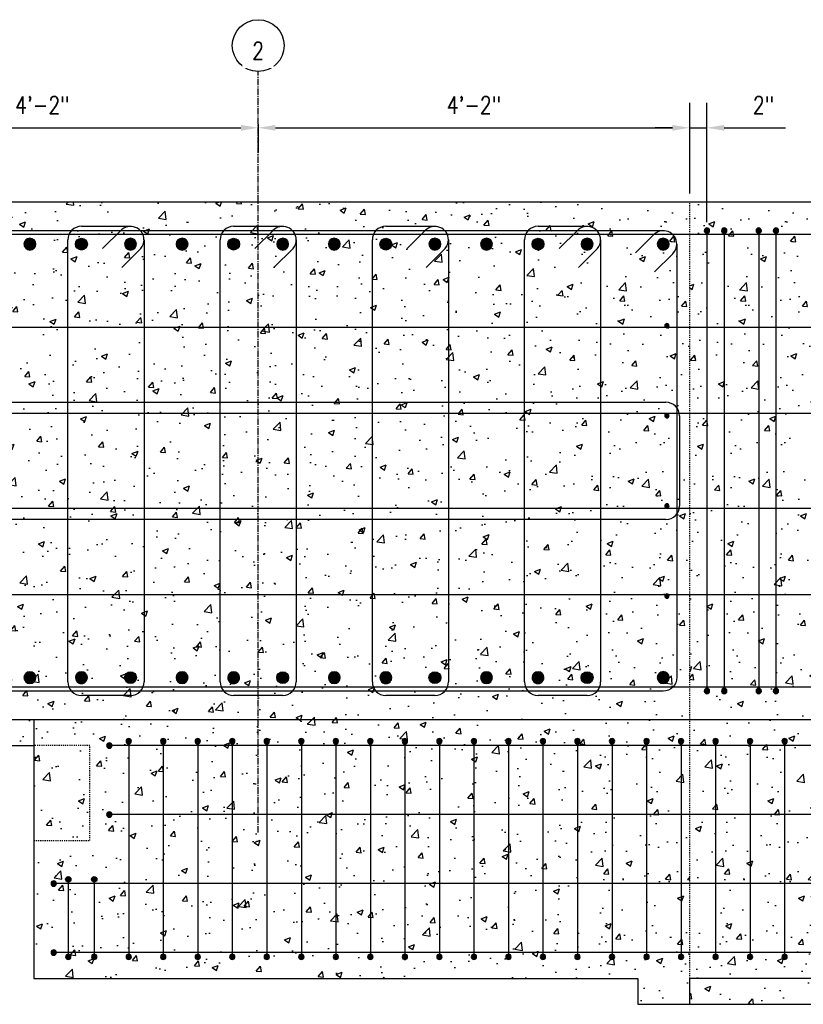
# Model space of a CAD drawing. Header units: inches. Extents: x 383 to 2246, y 90 to 1033.
# Tile 202 of 204: x 1610 to 1700, y 800 to 914. Entities that reach past the tile are written whole.
import ezdxf
from ezdxf import colors
from ezdxf.entities.mleader import LeaderData, LeaderLine
from ezdxf.math import Vec2, Vec3

# ---------------------------------------------------------------- set-up
doc = ezdxf.new("R2010")
doc.units = ezdxf.units.IN
doc.header["$MEASUREMENT"] = 0
doc.linetypes.add('CENTER2', pattern=[1.125, 0.75, -0.125, 0.125, -0.125])
doc.linetypes.add('Dash', pattern=[0.25, 0.125, -0.125])
for name, color, linetype in [('A-DETL', 3, 'Continuous'), ('A-DETL-GENF', 3, 'Continuous'), ('A-DETL-WIDE', 5, 'Continuous'), ('S-ANNO-DIMS', 1, 'Continuous'), ('S-ANNO-NOTE', 2, 'Continuous'), ('S-BEAM', 4, 'Continuous'), ('S-COLS', 4, 'Continuous'), ('S-COLS-HDLN', 1, 'Dash'), ('S-DETL-HVY', 4, 'Continuous'), ('S-GRID', 1, 'CENTER2'), ('S-GRID-IDEN', 1, 'Continuous')]:
    doc.layers.add(name, color=color, linetype=linetype)
doc.layers.add('A-WALL-PATT', color=9, linetype='Continuous', true_color=0x808080)
doc.styles.add('Annotative', font='romans.shx', dxfattribs={"width": 0.8, "height": 0.125})
doc.dimstyles.new('Annotative', dxfattribs={"dimscale": 0, "dimtxt": 0.125, "dimasz": 0.125, "dimexe": 0.18, "dimexo": 0.0625, "dimgap": 0.09, "dimtad": 1, "dimdec": 3, "dimzin": 3, "dimdsep": 46, "dimlunit": 4, "dimtxsty": 'Annotative', "dimcen": 0.09, "dimclrt": 2, "dimazin": 2, "dimtfac": 1, "dimtdec": 3, "dimtmove": 0, "dimatfit": 0, "dimfxl": 1, "dimtfill": 1, "dimfrac": 2, "dimtolj": 1, "dimtzin": 0, "dimarcsym": 0})

# ---------------------------------------------------------------- blocks, each defined once
blk = doc.blocks.new('Reinforcing Bar Section_USACE - __5-599893-PILASTER INTERIOR THRU HEADER BEAM')
at = {"layer": 'A-DETL-GENF'}
blk.add_hatch(color=256, dxfattribs=at).paths.add_polyline_path([(559.08, 836.21), (559.21, 836.24), (559.32, 836.32), (559.38, 836.45), (559.38, 836.59), (559.32, 836.71), (559.21, 836.8), (559.08, 836.83), (558.94, 836.8), (558.83, 836.71), (558.77, 836.59), (558.77, 836.45), (558.83, 836.32), (558.94, 836.24)])
for start, end in [(90, 270), (270, 90)]:
    blk.add_arc((559.08, 836.52), 0.312, start, end, dxfattribs=at)
blk = doc.blocks.new('Reinforcing Bar Section_USACE - __5-579027-PILASTER INTERIOR THRU HEADER BEAM')
at = {"layer": 'A-DETL-GENF'}
blk.add_hatch(color=256, dxfattribs=at).paths.add_polyline_path([(559.08, 889.58), (559.21, 889.61), (559.32, 889.7), (559.38, 889.82), (559.38, 889.96), (559.32, 890.09), (559.21, 890.17), (559.08, 890.21), (558.94, 890.17), (558.83, 890.09), (558.77, 889.96), (558.77, 889.82), (558.83, 889.7), (558.94, 889.61)])
for start, end in [(90, 270), (270, 90)]:
    blk.add_arc((559.08, 889.89), 0.312, start, end, dxfattribs=at)
blk = doc.blocks.new('Grid - Circle 3_8_-570341-PILASTER INTERIOR THRU HEADER BEAM')
at = {"layer": 'S-GRID-IDEN'}
blk.add_circle((604.08, 911.35), 3, dxfattribs=at)
blk = doc.blocks.new('*D43')
at = {"layer": 'Defpoints', "color": 0, "transparency": 16777216}
for p in [(1637.29, 903.23), (1637.29, 901.82), (1587.29, 893.21)]:
    blk.add_point(p, dxfattribs=at)
at = {"layer": 'S-ANNO-DIMS', "color": 0, "lineweight": -2, "transparency": 16777216}
for p, q in [((1587.29, 894.21), (1587.29, 904.7)), ((1589.29, 901.82), (1635.29, 901.82)), ((1637.29, 902.23), (1637.29, 898.94))]:
    blk.add_line(p, q, dxfattribs=at)
at = {"layer": 'S-ANNO-DIMS', "color": 0, "transparency": 16777216}
for points in [[(1589.29, 902.15), (1589.29, 901.48), (1587.29, 901.82)], [(1635.29, 902.15), (1635.29, 901.48), (1637.29, 901.82)]]:
    blk.add_solid(points, dxfattribs=at)
at = {"layer": 'S-ANNO-DIMS', "color": 2, "lineweight": -3, "transparency": 16777216, "insert": (1612.29, 904.45), "char_height": 2, "width": 8.2186, "attachment_point": 5, "style": 'Annotative'}
blk.add_mtext('\\A1;4\'-2"', dxfattribs=at)
blk = doc.blocks.new('*D42')
at = {"layer": 'Defpoints', "color": 0, "transparency": 16777216}
for p in [(1637.29, 903.23), (1687.29, 901.82), (1687.29, 893.21)]:
    blk.add_point(p, dxfattribs=at)
at = {"layer": 'S-ANNO-DIMS', "color": 0, "lineweight": -2, "transparency": 16777216}
for p, q in [((1687.29, 894.21), (1687.29, 904.7)), ((1637.29, 902.23), (1637.29, 898.94)), ((1639.29, 901.82), (1685.29, 901.82))]:
    blk.add_line(p, q, dxfattribs=at)
at = {"layer": 'S-ANNO-DIMS', "color": 0, "transparency": 16777216}
for points in [[(1639.29, 902.15), (1639.29, 901.48), (1637.29, 901.82)], [(1685.29, 902.15), (1685.29, 901.48), (1687.29, 901.82)]]:
    blk.add_solid(points, dxfattribs=at)
at = {"layer": 'S-ANNO-DIMS', "color": 2, "lineweight": -3, "transparency": 16777216, "insert": (1662.29, 904.45), "char_height": 2, "width": 8.2186, "attachment_point": 5, "style": 'Annotative'}
blk.add_mtext('\\A1;4\'-2"', dxfattribs=at)
blk = doc.blocks.new('*D56')
at = {"layer": 'Defpoints', "color": 0, "transparency": 16777216}
for p in [(1689.29, 901.82), (1687.29, 893.21), (1689.29, 889.89)]:
    blk.add_point(p, dxfattribs=at)
at = {"layer": 'S-ANNO-DIMS', "color": 0, "lineweight": -2, "transparency": 16777216}
for p, q in [((1687.29, 894.21), (1687.29, 904.7)), ((1689.29, 890.89), (1689.29, 904.7)), ((1685.29, 901.82), (1683.29, 901.82)), ((1687.29, 901.82), (1689.29, 901.82)), ((1691.29, 901.82), (1698.38, 901.82))]:
    blk.add_line(p, q, dxfattribs=at)
at = {"layer": 'S-ANNO-DIMS', "color": 0, "transparency": 16777216}
for points in [[(1685.29, 902.15), (1685.29, 901.48), (1687.29, 901.82)], [(1691.29, 902.15), (1691.29, 901.48), (1689.29, 901.82)]]:
    blk.add_solid(points, dxfattribs=at)
at = {"layer": 'S-ANNO-DIMS', "color": 2, "lineweight": -3, "transparency": 16777216, "insert": (1695.84, 904.45), "char_height": 2, "width": 8.2186, "attachment_point": 5, "style": 'Annotative'}
blk.add_mtext('\\A1;2"', dxfattribs=at)
blk = doc.blocks.new('Reinforcing Bar Section_USACE - __4-599888-PILASTER MIDDLE RIGHT PLAN')
at = {"layer": 'A-DETL-GENF'}
blk.add_hatch(color=256, dxfattribs=at).paths.add_polyline_path([(-0.06, 0.24), (-0.16, 0.2), (-0.23, 0.11), (-0.25, 0), (-0.23, -0.11), (-0.16, -0.2), (-0.06, -0.24), (0.06, -0.24), (0.16, -0.2), (0.23, -0.11), (0.25, 0), (0.23, 0.11), (0.16, 0.2), (0.06, 0.24)])
for start, end in [(0, 180), (180, 0)]:
    blk.add_arc((0, 0), 0.25, start, end, dxfattribs=at)
blk = doc.blocks.new('Reinforcing Bar Section_USACE - __11-1185627-PILASTER INTERIOR PLAN')
at = {"layer": 'A-DETL-GENF'}
blk.add_hatch(color=256, dxfattribs=at).paths.add_polyline_path([(-0.15, -0.67), (0.15, -0.67), (0.43, -0.54), (0.62, -0.3), (0.69, 0), (0.62, 0.3), (0.43, 0.54), (0.15, 0.67), (-0.15, 0.67), (-0.43, 0.54), (-0.62, 0.3), (-0.69, 0), (-0.62, -0.3), (-0.43, -0.54)])
for start, end in [(360, 180), (180, 360)]:
    blk.add_arc((0, 0), 0.688, start, end, dxfattribs=at)
blk = doc.blocks.new('Reinforcing Bar Section_USACE - __5-599893-PILASTER INTERIOR THRU PARAPET BEAM _ ROOF SLAB')
at = {"layer": 'A-DETL-GENF'}
blk.add_hatch(color=256, dxfattribs=at).paths.add_polyline_path([(559.08, 836.21), (559.21, 836.24), (559.32, 836.32), (559.38, 836.45), (559.38, 836.59), (559.32, 836.71), (559.21, 836.8), (559.08, 836.83), (558.94, 836.8), (558.83, 836.71), (558.77, 836.59), (558.77, 836.45), (558.83, 836.32), (558.94, 836.24)])
for start, end in [(90, 270), (270, 90)]:
    blk.add_arc((559.08, 836.52), 0.312, start, end, dxfattribs=at)
blk = doc.blocks.new('Reinforcing Bar Section_USACE - __5-579027-PILASTER INTERIOR THRU PARAPET BEAM _ ROOF SLAB')
at = {"layer": 'A-DETL-GENF'}
blk.add_hatch(color=256, dxfattribs=at).paths.add_polyline_path([(559.08, 889.58), (559.21, 889.61), (559.32, 889.7), (559.38, 889.82), (559.38, 889.96), (559.32, 890.09), (559.21, 890.17), (559.08, 890.21), (558.94, 890.17), (558.83, 890.09), (558.77, 889.96), (558.77, 889.82), (558.83, 889.7), (558.94, 889.61)])
for start, end in [(90, 270), (270, 90)]:
    blk.add_arc((559.08, 889.89), 0.312, start, end, dxfattribs=at)

msp = doc.modelspace()

# ---------------------------------------------------------------- hatches: boundary and pattern name
at = {"layer": 'A-WALL-PATT', "lineweight": -3}
h = msp.add_hatch(dxfattribs=at)
h.set_pattern_fill('AR-CONC', color=256, style=0)
h.set_pattern_definition([(50, (0, 0), (7.172602, -0.627521), [0.75, -8.25]), (355, (0, 0), (-1.387513, 7.52192), [0.6, -6.6]), (100.45144, (0.598, -0.052), (5.785088, 6.8944), [0.637402, -7.01142]), (46.1842, (0, 2), (10.672413, -1.655193), [1.125, -12.375]), (96.63564, (0.889, 1.862), (9.34662, 9.741186), [0.956103, -10.51714]), (351.18416, (0, 2), (9.34662, 9.741186), [0.9, -9.9]), (21, (1, 1.5), (5.96907, -4.026189), [0.75, -8.25]), (326, (1, 1.5), (2.433153, 7.2515), [0.6, -6.6]), (71.45144, (1.4974, 1.1645), (8.402224, 3.225312), [0.637402, -7.01142]), (37.5, (0, 0), (0.1215986, 3.3289385), [0, -6.52, 0, -6.7, 0, -6.625]), (7.5, (0, 0), (2.6306954, 3.944117), [0, -3.82, 0, -6.37, 0, -2.525]), (327.5, (-2.23, 0), (5.3382244, -0.2255487), [0, -2.5, 0, -7.8, 0, -10.35]), (317.5, (-3.23, 0), (5.831862, 1.00105), [0, -3.25, 0, -5.18, 0, -7.35])])
h.paths.add_polyline_path([(1687.2926, 893.2059), (1587.2926, 893.2059), (1587.2926, 833.2059), (1587.2926, 830.2059), (1593.2926, 830.2059), (1611.2926, 830.2059), (1611.2926, 833.2059), (1611.2926, 803.2059), (1681.2926, 803.2059), (1681.2926, 800.2059), (1687.2926, 800.2059), (1687.2926, 833.2059)])
h = msp.add_hatch(dxfattribs=at)
h.set_pattern_fill('AR-CONC', color=256, style=0)
h.set_pattern_definition([(50, (14, 0), (7.172602, -0.627521), [0.75, -8.25]), (355, (14, 0), (-1.387513, 7.52192), [0.6, -6.6]), (100.45144, (14.598, -0.052), (5.785088, 6.8944), [0.637402, -7.01142]), (46.1842, (14, 2), (10.672413, -1.655193), [1.125, -12.375]), (96.63564, (14.889, 1.862), (9.34662, 9.741186), [0.956103, -10.51714]), (351.18416, (14, 2), (9.34662, 9.741186), [0.9, -9.9]), (21, (15, 1.5), (5.96907, -4.026189), [0.75, -8.25]), (326, (15, 1.5), (2.433153, 7.2515), [0.6, -6.6]), (71.45144, (15.4974, 1.1645), (8.402224, 3.225312), [0.637402, -7.01142]), (37.5, (14, 0), (0.1215986, 3.3289385), [0, -6.52, 0, -6.7, 0, -6.625]), (7.5, (14, 0), (2.6306954, 3.944117), [0, -3.82, 0, -6.37, 0, -2.525]), (327.5, (11.77, 0), (5.3382244, -0.2255487), [0, -2.5, 0, -7.8, 0, -10.35]), (317.5, (10.77, 0), (5.831862, 1.00105), [0, -3.25, 0, -5.18, 0, -7.35])])
h.paths.add_polyline_path([(1687.2926, 833.2059), (1687.2926, 800.2059), (1728.2926, 800.2059), (1728.2926, 848.9559), (1726.7926, 849.4559), (1729.7926, 850.4559), (1728.2926, 850.9559), (1728.2926, 893.2059), (1687.2926, 893.2059)])

# ---------------------------------------------------------------- linework, layer by layer
at = {"layer": 'A-DETL', "lineweight": -3}
for p, q in [((1728.2926, 878.6844), (1558.6888, 878.6844)), ((1728.2926, 868.6844), (1558.6888, 868.6844)), ((1728.2926, 857.6844), (1558.6888, 857.6844)), ((1728.2926, 847.6844), (1558.6888, 847.6844)), ((1728.2926, 830.2059), (1620.3551, 830.2059)), ((1728.2926, 822.2059), (1620.3551, 822.2059)), ((1728.2926, 814.2059), (1613.9177, 814.2059)), ((1728.2926, 806.2059), (1613.9176, 806.2059)), ((1728.2926, 803.2059), (1687.2926, 803.2059)), ((1687.2926, 800.2059), (1687.2926, 803.2059))]:
    msp.add_line(p, q, dxfattribs=at)
at = {"layer": 'A-DETL-WIDE', "lineweight": -3}
for p, q in [((1689.2926, 889.8934), (1689.2926, 836.8309)), ((1691.2926, 889.8934), (1691.2926, 836.8309)), ((1695.2926, 889.8934), (1695.2926, 836.8309)), ((1697.2926, 889.8934), (1697.2926, 836.8309)), ((1622.2927, 830.3934), (1622.2925, 806.0184)), ((1626.2927, 830.3934), (1626.2925, 806.0184)), ((1630.2927, 830.3934), (1630.2925, 806.0184)), ((1634.2927, 830.3934), (1634.2925, 806.0184)), ((1638.2927, 830.3934), (1638.2925, 806.0184)), ((1642.2927, 830.3934), (1642.2925, 806.0184)), ((1646.2927, 830.3934), (1646.2925, 806.0184)), ((1650.2927, 830.3934), (1650.2925, 806.0184)), ((1654.2927, 830.3934), (1654.2925, 806.0184)), ((1658.2927, 830.3934), (1658.2925, 806.0184)), ((1662.2927, 830.3934), (1662.2925, 806.0184)), ((1666.2927, 830.3934), (1666.2925, 806.0184)), ((1670.2927, 830.3934), (1670.2925, 806.0184)), ((1674.2927, 830.3934), (1674.2925, 806.0184)), ((1678.2927, 830.3934), (1678.2925, 806.0184)), ((1682.2927, 830.3934), (1682.2925, 806.0184)), ((1686.2927, 830.3934), (1686.2925, 806.0184)), ((1690.2927, 830.3934), (1690.2925, 806.0184)), ((1694.2927, 830.3934), (1694.2925, 806.0184)), ((1698.2927, 830.3934), (1698.2925, 806.0184)), ((1615.2925, 814.3934), (1615.2925, 806.0184)), ((1618.2925, 814.3934), (1618.2925, 806.0184))]:
    msp.add_line(p, q, dxfattribs=at)
at = {"layer": 'S-BEAM', "lineweight": -3}
for p, q in [((1728.2926, 893.2059), (1687.2926, 893.2059)), ((1611.2926, 833.2059), (1611.2926, 803.2059)), ((1558.6888, 830.2059), (1611.2926, 830.2059)), ((1611.2926, 803.2059), (1681.2926, 803.2059)), ((1681.2926, 803.2059), (1681.2926, 800.2059)), ((1681.2926, 800.2059), (1728.2926, 800.2059))]:
    msp.add_line(p, q, dxfattribs=at)
at = {"layer": 'S-COLS', "lineweight": -3}
for p, q in [((1687.2926, 893.2059), (1587.2926, 893.2059)), ((1558.6888, 833.2059), (1728.2926, 833.2059))]:
    msp.add_line(p, q, dxfattribs=at)
at = {"layer": 'S-COLS-HDLN', "lineweight": -3}
msp.add_line((1687.2926, 803.2059), (1687.2926, 893.2059), dxfattribs=at)
msp.add_lwpolyline([(1611.2946, 819.2059), (1617.7926, 819.2059), (1617.7926, 830.2059), (1611.2926, 830.2059)], dxfattribs=at)
at = {"layer": 'S-DETL-HVY'}
for p, q in [((1616.8127, 890.3965), (1622.4998, 890.3965)), ((1634.449, 890.3965), (1640.1362, 890.3965)), ((1652.0854, 890.3965), (1657.7725, 890.3965)), ((1669.7218, 890.3965), (1675.4089, 890.3965)), ((1619.2715, 887.8166), (1621.4182, 889.9633)), ((1636.9078, 887.8166), (1639.0546, 889.9633)), ((1654.5442, 887.8166), (1656.6909, 889.9633)), ((1672.1806, 887.8166), (1674.3273, 889.9633)), ((1615.2471, 837.5809), (1615.2471, 888.8309)), ((1624.0653, 888.8309), (1624.0653, 837.5809)), ((1632.8835, 837.5809), (1632.8835, 888.8309)), ((1641.7017, 888.8309), (1641.7017, 837.5809)), ((1650.5199, 837.5809), (1650.5199, 888.8309)), ((1659.3381, 888.8309), (1659.3381, 837.5809)), ((1668.1562, 837.5809), (1668.1562, 888.8309)), ((1676.9744, 888.8309), (1676.9744, 837.5809)), ((1621.4813, 885.6068), (1623.7, 887.8255)), ((1639.1177, 885.6068), (1641.3363, 887.8255)), ((1656.754, 885.6068), (1658.9727, 887.8255)), ((1674.3904, 885.6068), (1676.6091, 887.8255)), ((1622.4998, 836.0154), (1616.8127, 836.0154)), ((1640.1362, 836.0154), (1634.449, 836.0154)), ((1657.7725, 836.0154), (1652.0854, 836.0154)), ((1675.4089, 836.0154), (1669.7218, 836.0154))]:
    msp.add_line(p, q, dxfattribs=at)
at = {"layer": 'S-DETL-HVY', "lineweight": -3}
for p, q in [((1728.2926, 889.4344), (1558.6888, 889.4344)), ((1681.0039, 887.3145), (1683.1507, 889.4612)), ((1590.0396, 869.9965), (1684.5396, 869.9965)), ((1686.1051, 868.4309), (1686.1051, 857.9779)), ((1684.5426, 856.4154), (1590.0426, 856.4154)), ((1728.2926, 836.9774), (1558.6888, 836.9774))]:
    msp.add_line(p, q, dxfattribs=at)
at = {"layer": 'S-DETL-HVY'}
msp.add_lwpolyline([(1685.7926, 888.3309), (1685.7926, 838.0809, -0.41421356), (1684.2301, 836.5184), (1590.3551, 836.5184, -0.41421356), (1588.7926, 838.0809), (1588.7926, 888.3309, -0.41421356), (1590.3551, 889.8934), (1684.1473, 889.8934)], format="xyb", dxfattribs=at)
at = {"layer": 'S-DETL-HVY', "lineweight": -3}
msp.add_lwpolyline([(1683.2137, 885.1047), (1685.3352, 887.2261, 0.19891237), (1685.7928, 888.3309)], format="xyb", dxfattribs=at)
at = {"layer": 'S-DETL-HVY'}
for centre, radius, start, end in [((1616.8127, 888.8309), 1.5655, 90, 180), ((1622.4998, 888.8316), 1.5595, 0, 136.326186), ((1634.449, 888.8309), 1.5655, 90, 180), ((1640.1362, 888.8316), 1.5595, 0, 136.326186), ((1652.0854, 888.8309), 1.5655, 90, 180), ((1657.7725, 888.8316), 1.5595, 0, 136.326186), ((1669.7218, 888.8309), 1.5655, 90, 180), ((1675.4089, 888.8316), 1.5595, 0, 136.326186), ((1622.5, 888.8309), 1.5655, 320.039893, 0), ((1640.1364, 888.8309), 1.5655, 320.039893, 0), ((1657.7727, 888.8309), 1.5655, 320.039893, 0), ((1675.4091, 888.8309), 1.5655, 320.039893, 0), ((1616.8127, 837.5809), 1.5655, 180, 270), ((1622.4998, 837.5809), 1.5655, 270, 0), ((1634.449, 837.5809), 1.5655, 180, 270), ((1640.1362, 837.5809), 1.5655, 270, 0), ((1652.0854, 837.5809), 1.5655, 180, 270), ((1657.7725, 837.5809), 1.5655, 270, 0), ((1669.7218, 837.5809), 1.5655, 180, 270), ((1675.4089, 837.5809), 1.5655, 270, 0)]:
    msp.add_arc(centre, radius, start, end, dxfattribs=at)
at = {"layer": 'S-DETL-HVY', "lineweight": -3}
for centre, radius, start, end in [((1684.2301, 888.3316), 1.5625, 0, 136.326186), ((1684.5396, 868.4309), 1.5655, 0, 90), ((1684.5426, 857.9779), 1.5625, 270, 0)]:
    msp.add_arc(centre, radius, start, end, dxfattribs=at)

# ---------------------------------------------------------------- block references
at = {"layer": 'A-DETL-GENF', "lineweight": -3, "rotation": 180}
for name, p in [('Reinforcing Bar Section_USACE - __5-599893-PILASTER INTERIOR THRU HEADER BEAM', (2248.37, 1726.4119)), ('Reinforcing Bar Section_USACE - __5-599893-PILASTER INTERIOR THRU HEADER BEAM', (2250.37, 1726.4119)), ('Reinforcing Bar Section_USACE - __5-599893-PILASTER INTERIOR THRU HEADER BEAM', (2254.37, 1726.4119)), ('Reinforcing Bar Section_USACE - __5-599893-PILASTER INTERIOR THRU HEADER BEAM', (2256.37, 1726.4119)), ('Reinforcing Bar Section_USACE - __4-599888-PILASTER MIDDLE RIGHT PLAN', (1684.6509, 878.8809)), ('Reinforcing Bar Section_USACE - __4-599888-PILASTER MIDDLE RIGHT PLAN', (1684.6509, 868.4309)), ('Reinforcing Bar Section_USACE - __4-599888-PILASTER MIDDLE RIGHT PLAN', (1684.6509, 857.9809)), ('Reinforcing Bar Section_USACE - __4-599888-PILASTER MIDDLE RIGHT PLAN', (1684.6509, 847.5309)), ('Reinforcing Bar Section_USACE - __11-1185627-PILASTER INTERIOR PLAN', (1616.8127, 838.0802)), ('Reinforcing Bar Section_USACE - __11-1185627-PILASTER INTERIOR PLAN', (1634.449, 838.0802)), ('Reinforcing Bar Section_USACE - __11-1185627-PILASTER INTERIOR PLAN', (1652.0854, 838.0802)), ('Reinforcing Bar Section_USACE - __11-1185627-PILASTER INTERIOR PLAN', (1669.7218, 838.0802)), ('Reinforcing Bar Section_USACE - __5-579027-PILASTER INTERIOR THRU HEADER BEAM', (2248.37, 1726.4119)), ('Reinforcing Bar Section_USACE - __5-579027-PILASTER INTERIOR THRU HEADER BEAM', (2250.37, 1726.4119)), ('Reinforcing Bar Section_USACE - __5-579027-PILASTER INTERIOR THRU HEADER BEAM', (2254.37, 1726.4119)), ('Reinforcing Bar Section_USACE - __5-579027-PILASTER INTERIOR THRU HEADER BEAM', (2256.37, 1726.4119)), ('Reinforcing Bar Section_USACE - __5-599893-PILASTER INTERIOR THRU PARAPET BEAM _ ROOF SLAB', (2181.3701, 1667.2244)), ('Reinforcing Bar Section_USACE - __5-599893-PILASTER INTERIOR THRU PARAPET BEAM _ ROOF SLAB', (2185.3701, 1667.2244)), ('Reinforcing Bar Section_USACE - __5-599893-PILASTER INTERIOR THRU PARAPET BEAM _ ROOF SLAB', (2189.3701, 1667.2244)), ('Reinforcing Bar Section_USACE - __5-599893-PILASTER INTERIOR THRU PARAPET BEAM _ ROOF SLAB', (2193.3701, 1667.2244)), ('Reinforcing Bar Section_USACE - __5-599893-PILASTER INTERIOR THRU PARAPET BEAM _ ROOF SLAB', (2197.3701, 1667.2244)), ('Reinforcing Bar Section_USACE - __5-599893-PILASTER INTERIOR THRU PARAPET BEAM _ ROOF SLAB', (2201.3701, 1667.2244)), ('Reinforcing Bar Section_USACE - __5-599893-PILASTER INTERIOR THRU PARAPET BEAM _ ROOF SLAB', (2205.3701, 1667.2244)), ('Reinforcing Bar Section_USACE - __5-599893-PILASTER INTERIOR THRU PARAPET BEAM _ ROOF SLAB', (2209.3701, 1667.2244)), ('Reinforcing Bar Section_USACE - __5-599893-PILASTER INTERIOR THRU PARAPET BEAM _ ROOF SLAB', (2213.3701, 1667.2244)), ('Reinforcing Bar Section_USACE - __5-599893-PILASTER INTERIOR THRU PARAPET BEAM _ ROOF SLAB', (2217.3701, 1667.2244)), ('Reinforcing Bar Section_USACE - __5-599893-PILASTER INTERIOR THRU PARAPET BEAM _ ROOF SLAB', (2221.3701, 1667.2244)), ('Reinforcing Bar Section_USACE - __5-599893-PILASTER INTERIOR THRU PARAPET BEAM _ ROOF SLAB', (2225.3701, 1667.2244)), ('Reinforcing Bar Section_USACE - __5-599893-PILASTER INTERIOR THRU PARAPET BEAM _ ROOF SLAB', (2229.3701, 1667.2244)), ('Reinforcing Bar Section_USACE - __5-599893-PILASTER INTERIOR THRU PARAPET BEAM _ ROOF SLAB', (2233.3701, 1667.2244)), ('Reinforcing Bar Section_USACE - __5-599893-PILASTER INTERIOR THRU PARAPET BEAM _ ROOF SLAB', (2237.3701, 1667.2244)), ('Reinforcing Bar Section_USACE - __5-599893-PILASTER INTERIOR THRU PARAPET BEAM _ ROOF SLAB', (2241.3701, 1667.2244)), ('Reinforcing Bar Section_USACE - __5-599893-PILASTER INTERIOR THRU PARAPET BEAM _ ROOF SLAB', (2245.3701, 1667.2244)), ('Reinforcing Bar Section_USACE - __5-599893-PILASTER INTERIOR THRU PARAPET BEAM _ ROOF SLAB', (2249.3701, 1667.2244)), ('Reinforcing Bar Section_USACE - __5-599893-PILASTER INTERIOR THRU PARAPET BEAM _ ROOF SLAB', (2253.3701, 1667.2244)), ('Reinforcing Bar Section_USACE - __5-599893-PILASTER INTERIOR THRU PARAPET BEAM _ ROOF SLAB', (2257.3701, 1667.2244)), ('Reinforcing Bar Section_USACE - __5-599893-PILASTER INTERIOR THRU PARAPET BEAM _ ROOF SLAB', (2179.12, 1666.7244)), ('Reinforcing Bar Section_USACE - __5-599893-PILASTER INTERIOR THRU PARAPET BEAM _ ROOF SLAB', (2179.12, 1658.7244)), ('Reinforcing Bar Section_USACE - __5-599893-PILASTER INTERIOR THRU PARAPET BEAM _ ROOF SLAB', (2172.6825, 1650.7244)), ('Reinforcing Bar Section_USACE - __5-599893-PILASTER INTERIOR THRU PARAPET BEAM _ ROOF SLAB', (2172.6825, 1642.7244)), ('Reinforcing Bar Section_USACE - __5-579027-PILASTER INTERIOR THRU PARAPET BEAM _ ROOF SLAB', (2174.3699, 1695.5994)), ('Reinforcing Bar Section_USACE - __5-579027-PILASTER INTERIOR THRU PARAPET BEAM _ ROOF SLAB', (2177.3699, 1695.5994)), ('Reinforcing Bar Section_USACE - __5-579027-PILASTER INTERIOR THRU PARAPET BEAM _ ROOF SLAB', (2181.3699, 1695.5994)), ('Reinforcing Bar Section_USACE - __5-579027-PILASTER INTERIOR THRU PARAPET BEAM _ ROOF SLAB', (2185.3699, 1695.5994)), ('Reinforcing Bar Section_USACE - __5-579027-PILASTER INTERIOR THRU PARAPET BEAM _ ROOF SLAB', (2189.3699, 1695.5994)), ('Reinforcing Bar Section_USACE - __5-579027-PILASTER INTERIOR THRU PARAPET BEAM _ ROOF SLAB', (2193.3699, 1695.5994)), ('Reinforcing Bar Section_USACE - __5-579027-PILASTER INTERIOR THRU PARAPET BEAM _ ROOF SLAB', (2197.3699, 1695.5994)), ('Reinforcing Bar Section_USACE - __5-579027-PILASTER INTERIOR THRU PARAPET BEAM _ ROOF SLAB', (2201.3699, 1695.5994)), ('Reinforcing Bar Section_USACE - __5-579027-PILASTER INTERIOR THRU PARAPET BEAM _ ROOF SLAB', (2205.3699, 1695.5994)), ('Reinforcing Bar Section_USACE - __5-579027-PILASTER INTERIOR THRU PARAPET BEAM _ ROOF SLAB', (2209.3699, 1695.5994)), ('Reinforcing Bar Section_USACE - __5-579027-PILASTER INTERIOR THRU PARAPET BEAM _ ROOF SLAB', (2213.3699, 1695.5994)), ('Reinforcing Bar Section_USACE - __5-579027-PILASTER INTERIOR THRU PARAPET BEAM _ ROOF SLAB', (2217.3699, 1695.5994)), ('Reinforcing Bar Section_USACE - __5-579027-PILASTER INTERIOR THRU PARAPET BEAM _ ROOF SLAB', (2221.3699, 1695.5994)), ('Reinforcing Bar Section_USACE - __5-579027-PILASTER INTERIOR THRU PARAPET BEAM _ ROOF SLAB', (2225.3699, 1695.5994)), ('Reinforcing Bar Section_USACE - __5-579027-PILASTER INTERIOR THRU PARAPET BEAM _ ROOF SLAB', (2229.3699, 1695.5994)), ('Reinforcing Bar Section_USACE - __5-579027-PILASTER INTERIOR THRU PARAPET BEAM _ ROOF SLAB', (2233.3699, 1695.5994)), ('Reinforcing Bar Section_USACE - __5-579027-PILASTER INTERIOR THRU PARAPET BEAM _ ROOF SLAB', (2237.3699, 1695.5994)), ('Reinforcing Bar Section_USACE - __5-579027-PILASTER INTERIOR THRU PARAPET BEAM _ ROOF SLAB', (2241.3699, 1695.5994)), ('Reinforcing Bar Section_USACE - __5-579027-PILASTER INTERIOR THRU PARAPET BEAM _ ROOF SLAB', (2245.3699, 1695.5994)), ('Reinforcing Bar Section_USACE - __5-579027-PILASTER INTERIOR THRU PARAPET BEAM _ ROOF SLAB', (2249.3699, 1695.5994)), ('Reinforcing Bar Section_USACE - __5-579027-PILASTER INTERIOR THRU PARAPET BEAM _ ROOF SLAB', (2253.3699, 1695.5994)), ('Reinforcing Bar Section_USACE - __5-579027-PILASTER INTERIOR THRU PARAPET BEAM _ ROOF SLAB', (2257.3699, 1695.5994))]:
    msp.add_blockref(name, p, dxfattribs=at)
at = {"layer": 'A-DETL-GENF', "lineweight": -3}
for p in [(1610.8381, 888.3316), (1622.4998, 888.3316), (1628.4744, 888.3316), (1640.1362, 888.3316), (1646.1108, 888.3316), (1657.7725, 888.3316), (1663.7471, 888.3316), (1675.4089, 888.3316), (1684.2301, 888.3316), (1610.8381, 838.0802), (1628.4744, 838.0802), (1646.1108, 838.0802), (1663.7471, 838.0802), (1684.2301, 838.0809)]:
    msp.add_blockref('Reinforcing Bar Section_USACE - __11-1185627-PILASTER INTERIOR PLAN', p, dxfattribs=at)
at = {"layer": 'A-DETL-GENF', "lineweight": -3, "xscale": -1}
for name, p in [('Reinforcing Bar Section_USACE - __11-1185627-PILASTER INTERIOR PLAN', (1616.8127, 888.3316)), ('Reinforcing Bar Section_USACE - __11-1185627-PILASTER INTERIOR PLAN', (1634.449, 888.3316)), ('Reinforcing Bar Section_USACE - __11-1185627-PILASTER INTERIOR PLAN', (1652.0854, 888.3316)), ('Reinforcing Bar Section_USACE - __11-1185627-PILASTER INTERIOR PLAN', (1669.7218, 888.3316)), ('Reinforcing Bar Section_USACE - __5-579027-PILASTER INTERIOR THRU PARAPET BEAM _ ROOF SLAB', (2174.3699, -75.1875)), ('Reinforcing Bar Section_USACE - __5-579027-PILASTER INTERIOR THRU PARAPET BEAM _ ROOF SLAB', (2177.3699, -75.1875))]:
    msp.add_blockref(name, p, dxfattribs=at)
at = {"layer": 'A-DETL-GENF', "lineweight": -3, "xscale": -1, "rotation": 180}
for p in [(1622.4998, 838.0802), (1640.1362, 838.0802), (1657.7725, 838.0802), (1675.4089, 838.0802)]:
    msp.add_blockref('Reinforcing Bar Section_USACE - __11-1185627-PILASTER INTERIOR PLAN', p, dxfattribs=at)
at = {"layer": 'S-GRID-IDEN', "lineweight": -3}
msp.add_blockref('Grid - Circle 3_8_-570341-PILASTER INTERIOR THRU HEADER BEAM', (1033.2152, 0), dxfattribs=at)

# ---------------------------------------------------------------- dimensions: what is measured, and where the dimension line sits
at = {"layer": 'S-ANNO-DIMS', "lineweight": -3}
for base, p1, p2, picture, middle in [((1637.2926, 901.8169), (1587.2926, 893.2059), (1637.2926, 903.2312), '*D43', (1612.2926, 904.4474)), ((1687.2926, 901.8169), (1637.2926, 903.2312), (1687.2926, 893.2059), '*D42', (1662.2926, 904.4474)), ((1689.2926, 901.8169), (1687.2926, 893.2059), (1689.2926, 889.8934), '*D56', (1695.8374, 904.4474))]:
    dim = msp.add_linear_dim(base=base, p1=p1, p2=p2, dimstyle='Annotative', override={"dimpost": '\\X', "dimtfill": 0}, dxfattribs=at)
    dim.commit()
    dim.dimension.update_dxf_attribs({"geometry": picture, "text_midpoint": middle})

# ---------------------------------------------------------------- leaders
at = {"layer": 'S-ANNO-NOTE', "lineweight": -3}
ml = msp.add_multileader_mtext('Standard', dxfattribs=at)
ml.set_content('ROOF SLAB FLEXURAL REINF, TYP. REF A1/S-104', color=256, style='Annotative')
ml.set_leader_properties(color=1, linetype='ByLayer', lineweight=-1)
ml.build(insert=Vec2(0, 0))
ml.multileader.update_dxf_attribs({"text_right_attachment_type": 3, "dogleg_length": 0.125, "arrow_head_size": 2, "scale": 16})
ctx = ml.context
ctx.base_point, ctx.scale, ctx.char_height, ctx.arrow_head_size, ctx.landing_gap_size, ctx.plane_origin = Vec3(1427.4522, 895.6731), 16, 2, 2, 1.44, Vec3(1411.687, 881.1369)
ctx.right_attachment = 3
notes = []
notes.append((ctx, [(0, (1, 1, 0), (1425.4522, 895.6731), (1, 0), 2, [(1, [(1411.687, 881.1369), (1417.5535, 878.2398)], 0, [])])]))
ctx.mtext.insert, ctx.mtext.width, ctx.mtext.flow_direction = Vec3(1428.8922, 897.0065), 34.644616, 5
ml = msp.add_multileader_mtext('Standard', dxfattribs=at)
ml.set_content('PARAPET BEAM FLEXURAL REINF TYP, B3/S503', color=256, style='Annotative')
ml.set_leader_properties(color=1, linetype='ByLayer', lineweight=-1)
ml.build(insert=Vec2(0, 0))
ml.multileader.update_dxf_attribs({"text_right_attachment_type": 3, "dogleg_length": 0.125, "arrow_head_size": 2, "scale": 16})
ctx = ml.context
ctx.base_point, ctx.scale, ctx.char_height, ctx.arrow_head_size, ctx.landing_gap_size, ctx.plane_origin = Vec3(1427.4522, 860.8967), 16, 2, 2, 1.44, Vec3(1400.687, 861.7894)
ctx.right_attachment = 3
notes.append((ctx, [(0, (1, 1, 0), (1425.4522, 860.8967), (1, 0), 2, [(1, [(1419.5535, 855.9929)], 0, [])])]))
ctx.mtext.insert, ctx.mtext.width, ctx.mtext.flow_direction = Vec3(1428.8922, 862.23), 34.644616, 5
ml = msp.add_multileader_mtext('Standard', dxfattribs=at)
ml.set_content('PARAPET BEAM SHEAR REINF B3/S503', color=256, style='Annotative')
ml.set_leader_properties(color=1, linetype='ByLayer', lineweight=-1)
ml.build(insert=Vec2(0, 0))
ml.multileader.update_dxf_attribs({"text_right_attachment_type": 3, "dogleg_length": 0.125, "arrow_head_size": 2, "scale": 16})
ctx = ml.context
ctx.base_point, ctx.scale, ctx.char_height, ctx.arrow_head_size, ctx.landing_gap_size, ctx.plane_origin = Vec3(1428.4522, 831.1534), 16, 2, 2, 1.44, Vec3(1401.687, 845.5204)
ctx.right_attachment = 3
notes.append((ctx, [(0, (1, 1, 0), (1426.4522, 831.1534), (1, 0), 2, [(1, [(1418.0259, 835.7644)], 0, [])])]))
ctx.mtext.insert, ctx.mtext.width, ctx.mtext.flow_direction = Vec3(1429.8922, 832.4867), 34.644616, 5
for ctx, leaders in notes:
    for number, flags, end, landing, length, lines in leaders:
        leader = LeaderData()
        leader.index, (leader.has_last_leader_line, leader.has_dogleg_vector, leader.attachment_direction) = number, flags
        leader.last_leader_point, leader.dogleg_vector, leader.dogleg_length = Vec3(end), Vec3(landing), length
        for number, points, colour, breaks in lines:
            line = LeaderLine()
            line.index, line.vertices, line.color, line.breaks = number, Vec3.list(points), colors.encode_raw_color(colour), breaks
            leader.lines.append(line)
        ctx.leaders.append(leader)

# ---------------------------------------------------------------- next in the draw order: texts
at = {"layer": 'S-GRID-IDEN', "lineweight": -3, "insert": (1637.2767, 910.7477), "char_height": 2, "width": 1.632756, "attachment_point": 5, "line_spacing_factor": 0.981704, "style": 'Annotative', "bg_fill": 2}
msp.add_mtext('\\pxqc,t3.2,6.4,9.6,12.8,16,19.2,22.4,25.6,28.8,32,35.2,38.4,41.6,44.8,48,51.2,54.4,57.6,60.8,64,67.2,70.4,73.6,76.8,80,83.2,86.4,89.6,92.8,96,99.2,102.4;{2}', dxfattribs=at)

# ---------------------------------------------------------------- next in the draw order: linework, layer by layer
at = {"layer": 'S-GRID', "lineweight": -3}
msp.add_line((1637.2926, 820.1184), (1637.2926, 908.3509), dxfattribs=at)

doc.saveas('drawing.dxf')
